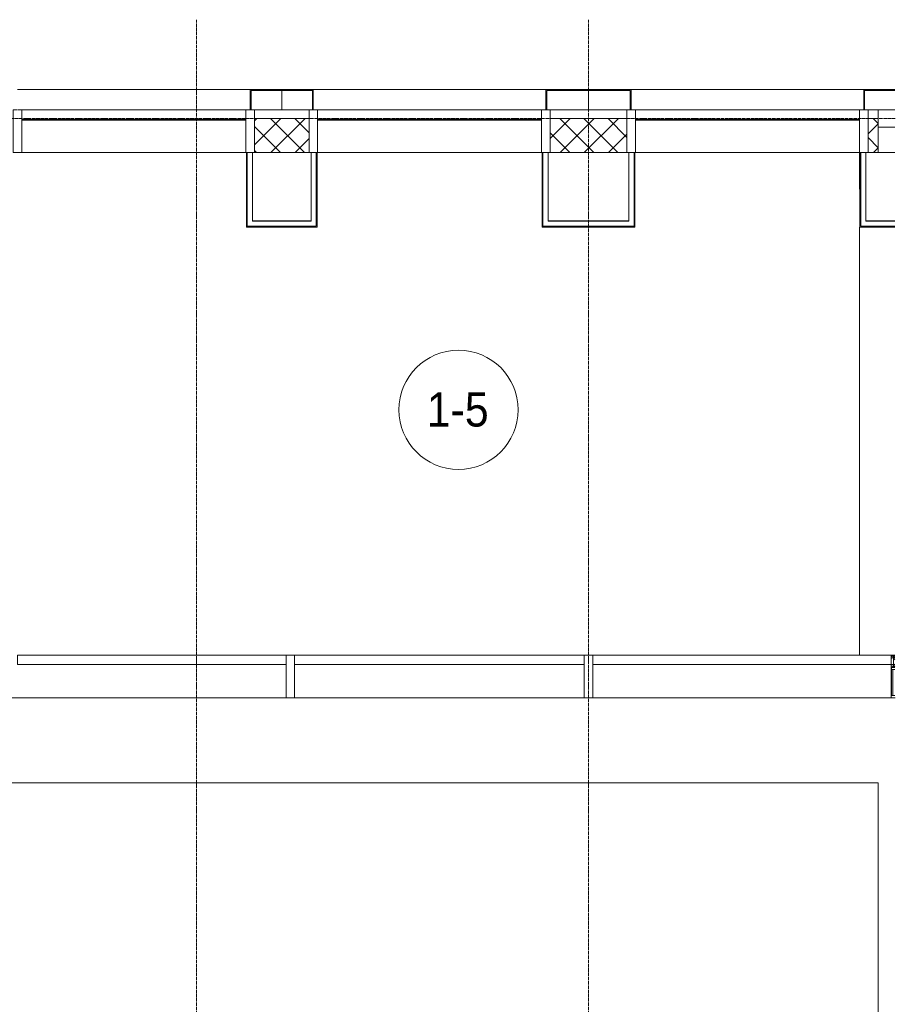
# Model space of a CAD drawing. Header units: millimetres. Extents: x 5617 to 112069, y 7718 to 237687.
# Tile 60 of 62: x 76209 to 81346, y 72400 to 78180. Entities that reach past the tile are written whole.
import ezdxf

# ---------------------------------------------------------------- set-up
doc = ezdxf.new("R2010")
doc.units = ezdxf.units.MM
doc.linetypes.add('ADSK_Линия сетки', pattern=[25, 20, -2.5, 0, -2.5])
doc.linetypes.add('Линия сетки', pattern=[25, 20, -2.5, 0, -2.5])
for name, color, linetype, lineweight in [('Импосты витража', 7, 'Continuous', 18), ('Колонны', 7, 'Continuous', 18), ('Марки помещений', 7, 'Continuous', 20), ('Оси', 7, 'Continuous', 9), ('Панели витража', 7, 'Continuous', 18), ('Перекрытия', 7, 'Continuous', 18), ('Стены', 7, 'Continuous', 18), ('Стены разрез', 7, 'Continuous', 40), ('Стены штриховка', 7, 'Continuous', 40), ('Элементы узлов', 7, 'Continuous', 18)]:
    doc.layers.add(name, color=color, linetype=linetype, lineweight=lineweight)
doc.styles.add('Arial_3', font='arial.ttf', dxfattribs={"width": 0.9, "height": 200})
pattern_1 = [(45, (0, 0), (-70.71068, 70.71068), []), (135, (0, 0), (-70.71068, -70.71068), [])]

# ---------------------------------------------------------------- blocks, each defined once
blk = doc.blocks.new('135_SLK_K1_AR_rvt-1-МКСС_K1_L26_85_950_1')
at = {"layer": 'Перекрытия', "color": 253, "true_color": 0xaaaaaa}
for p, q in [((66450, 73700), (61150, 73700)), ((66450, 69670), (66450, 73700))]:
    blk.add_line(p, q, dxfattribs=at)
blk = doc.blocks.new('System Panel - A_PAN_Glass_Веранда-7520411-МКСС_K1_L26_85_950_1')
at = {"layer": 'Панели витража', "color": 253, "lineweight": 5, "true_color": 0xaaaaaa}
for p, q in [((787.5, 0), (-787.5, 0)), ((-787.5, 0), (-787.5, -55)), ((-787.5, -55), (787.5, -55)), ((787.5, -55), (787.5, 0))]:
    blk.add_line(p, q, dxfattribs=at)
blk = doc.blocks.new('System Panel - A_PAN_Glass_Веранда-7520412-МКСС_K1_L26_85_950_1')
at = {"layer": 'Панели витража', "color": 253, "lineweight": 5, "true_color": 0xaaaaaa}
for p, q in [((850, 0), (-850, 0)), ((-850, 0), (-850, -55)), ((850, -55), (850, 0)), ((-850, -55), (850, -55))]:
    blk.add_line(p, q, dxfattribs=at)
blk = doc.blocks.new('System Panel - A_PAN_Glass_Веранда-7520413-МКСС_K1_L26_85_950_1')
at = {"layer": 'Панели витража', "color": 253, "lineweight": 5, "true_color": 0xaaaaaa}
for p, q in [((872, 0), (-900, 0)), ((-900, 0), (-900, -55)), ((-900, -55), (872, -55))]:
    blk.add_line(p, q, dxfattribs=at)
blk = doc.blocks.new('Rectangular Mullion - R_StandardFrame_50Wx250H-7199667-МКСС_K1_L26_85_950_1')
at = {"layer": 'Импосты витража', "color": 253, "lineweight": 5, "true_color": 0xaaaaaa}
blk.add_line((61150, 74200), (62975, 74200), dxfattribs=at)
blk = doc.blocks.new('Rectangular Mullion - R_StandardFrame_50Wx250H-5480778-МКСС_K1_L26_85_950_1')
at = {"layer": 'Импосты витража', "color": 253, "lineweight": 5, "true_color": 0xaaaaaa}
blk.add_line((63025, 74200), (64725, 74200), dxfattribs=at)
blk = doc.blocks.new('Rectangular Mullion - R_StandardFrame_50Wx250H-6570240-МКСС_K1_L26_85_950_1')
at = {"layer": 'Импосты витража', "color": 253, "lineweight": 5, "true_color": 0xaaaaaa}
blk.add_line((64775, 74200), (66525, 74200), dxfattribs=at)
blk = doc.blocks.new('Rectangular Mullion - R_StandardFrame_50Wx250H-7520408-МКСС_K1_L26_85_950_1')
at = {"layer": 'Импосты витража', "color": 253, "lineweight": 5, "true_color": 0xaaaaaa}
for p, q in [((-25, 0), (-25, 250)), ((-25, 250), (25, 250)), ((25, 250), (25, 0)), ((25, 0), (-25, 0))]:
    blk.add_line(p, q, dxfattribs=at)
blk = doc.blocks.new('Rectangular Mullion - R_StandardFrame_50Wx250H-7520409-МКСС_K1_L26_85_950_1')
at = {"layer": 'Импосты витража', "color": 253, "lineweight": 5, "true_color": 0xaaaaaa}
for p, q in [((-25, 0), (-25, 250)), ((-25, 250), (25, 250)), ((25, 250), (25, 0)), ((25, 0), (-25, 0))]:
    blk.add_line(p, q, dxfattribs=at)
blk = doc.blocks.new('Rectangular Mullion - R_StandardFrame_50Wx250H-7466928-МКСС_K1_L26_85_950_1')
at = {"layer": 'Импосты витража', "color": 253, "lineweight": 5, "true_color": 0xaaaaaa}
for p, q in [((-50, 0), (-50, 250)), ((-50, 250), (0, 250)), ((0, 250), (0, 0)), ((-30, 0), (-50, 0)), ((0, 0), (-25, 0))]:
    blk.add_line(p, q, dxfattribs=at)
blk = doc.blocks.new('A_SLK_PAN_Type1 - Прямой тип панели-6618068-МКСС_K1_L26_85_950_1')
at = {"layer": 'Колонны', "lineweight": 5}
for p, q in [((-185, 120), (185, 120)), ((-185, 0), (-185, 120)), ((185, 120), (185, 0)), ((-180, 115), (-180, 0)), ((180, 115), (-180, 115)), ((180, 0), (180, 115)), ((-180, 0), (-185, 0)), ((185, 0), (180, 0))]:
    blk.add_line(p, q, dxfattribs=at)
blk = doc.blocks.new('A_SLK_PAN_Type1 - Прямой тип панели-6618069-МКСС_K1_L26_85_950_1')
at = {"layer": 'Колонны', "lineweight": 5}
for p, q in [((-250, 120), (250, 120)), ((-250, 0), (-250, 120)), ((250, 120), (250, 0)), ((-245, 115), (-245, 0)), ((245, 115), (-245, 115)), ((245, 0), (245, 115)), ((-245, 0), (-250, 0)), ((250, 0), (245, 0))]:
    blk.add_line(p, q, dxfattribs=at)
blk = doc.blocks.new('A_SLK_PAN_Type1 - Прямой тип панели 3к-7091356-МКСС_K1_L26_85_950_1')
at = {"layer": 'Колонны', "lineweight": 5}
for p, q in [((-185, 120), (-3, 120)), ((-185, 0), (-185, 120)), ((-180, 115), (-180, 0)), ((-3, 115), (-180, 115)), ((-180, 0), (-185, 0))]:
    blk.add_line(p, q, dxfattribs=at)
blk = doc.blocks.new('A_OGR_PAN_Отлив - A_OGR_PAN_Отлив-V85-МКСС_K1_L26_85_950_1')
at = {"layer": 'Колонны', "color": 253, "lineweight": 5, "true_color": 0xaaaaaa}
for p, q in [((-900, -115), (-900, 0)), ((900, -115), (900, 0)), ((-715, -120), (650, -120))]:
    blk.add_line(p, q, dxfattribs=at)
blk = doc.blocks.new('A_OGR_PAN_Отлив - A_OGR_PAN_Отлив-5583910-МКСС_K1_L26_85_950_1')
at = {"layer": 'Колонны', "color": 253, "lineweight": 5, "true_color": 0xaaaaaa}
for p, q in [((-900, -115), (-900, 0)), ((900, -115), (900, 0)), ((-650, -120), (715, -120))]:
    blk.add_line(p, q, dxfattribs=at)
blk = doc.blocks.new('A_OGR_PAN_Отлив - A_OGR_PAN_Отлив-V86-МКСС_K1_L26_85_950_1')
at = {"layer": 'Колонны', "color": 253, "lineweight": 5, "true_color": 0xaaaaaa}
for p, q in [((900, -115), (900, 0)), ((-715, -120), (650, -120))]:
    blk.add_line(p, q, dxfattribs=at)
blk = doc.blocks.new('System Panel - A_PAN_Glass-7518006-МКСС_K1_L26_85_950_1')
at = {"layer": 'Панели витража', "color": 253, "lineweight": 5, "true_color": 0xaaaaaa}
for p, q in [((657.5, 0), (-657.5, 0)), ((-657.5, 0), (-657.5, -55)), ((657.5, -55), (657.5, 0)), ((-657.5, -55), (657.5, -55))]:
    blk.add_line(p, q, dxfattribs=at)
blk = doc.blocks.new('Quad Corner Mullion - Q_0_100_-50-7517965-МКСС_K1_L26_85_950_1')
at = {"layer": 'Импосты витража', "color": 253, "lineweight": 5, "true_color": 0xaaaaaa}
for p, q in [((-100, 100), (-3, 100)), ((-100, 0), (-100, 100)), ((-3, 0), (-100, 0))]:
    blk.add_line(p, q, dxfattribs=at)
blk = doc.blocks.new('Rectangular Mullion - R_InvisibleFrame_50Wx250H-7518053-МКСС_K1_L26_85_950_1')
at = {"layer": 'Импосты витража', "color": 253, "lineweight": 5, "true_color": 0xaaaaaa}
for p, q in [((61425, 77590), (62740, 77590)), ((61425, 77400), (62740, 77400))]:
    blk.add_line(p, q, dxfattribs=at)
blk = doc.blocks.new('Rectangular Mullion - R_StandardFrame_50Wx250H-4523487-МКСС_K1_L26_85_950_1')
at = {"layer": 'Импосты витража', "color": 253, "lineweight": 5, "true_color": 0xaaaaaa}
blk.add_line((62790, 77650), (63110, 77650), dxfattribs=at)
blk = doc.blocks.new('Rectangular Mullion - R_InvisibleFrame_50Wx250H-5440090-МКСС_K1_L26_85_950_1')
at = {"layer": 'Импосты витража', "color": 253, "lineweight": 5, "true_color": 0xaaaaaa}
for p, q in [((63160, 77590), (64475, 77590)), ((63160, 77400), (64475, 77400))]:
    blk.add_line(p, q, dxfattribs=at)
blk = doc.blocks.new('Rectangular Mullion - R_StandardFrame_50Wx250H-3969098-МКСС_K1_L26_85_950_1')
at = {"layer": 'Импосты витража', "color": 253, "lineweight": 5, "true_color": 0xaaaaaa}
blk.add_line((64525, 77650), (64975, 77650), dxfattribs=at)
blk = doc.blocks.new('Rectangular Mullion - R_StandardFrame_50Wx250H-7517960-МКСС_K1_L26_85_950_1')
at = {"layer": 'Импосты витража', "color": 253, "lineweight": 5, "true_color": 0xaaaaaa}
blk.add_line((66390, 77650), (66450, 77650), dxfattribs=at)
blk = doc.blocks.new('Rectangular Mullion - R_StandardFrame_50Wx250H-7517961-МКСС_K1_L26_85_950_1')
at = {"layer": 'Импосты витража', "color": 253, "lineweight": 5, "true_color": 0xaaaaaa}
for p, q in [((-25, 0), (-25, 250)), ((-25, 250), (25, 250)), ((25, 250), (25, 0)), ((0, 0), (-25, 0)), ((25, 0), (5, 0))]:
    blk.add_line(p, q, dxfattribs=at)
blk = doc.blocks.new('Rectangular Mullion - R_StandardFrame_50Wx250H-V91-МКСС_K1_L26_85_950_1')
at = {"layer": 'Импосты витража', "color": 253, "lineweight": 5, "true_color": 0xaaaaaa}
for p, q in [((-25, 0), (-25, 250)), ((-25, 250), (25, 250)), ((25, 250), (25, 0)), ((-5, 0), (-25, 0)), ((25, 0), (0, 0))]:
    blk.add_line(p, q, dxfattribs=at)
blk = doc.blocks.new('135_SLK_K1_AR_FCD_rvt-1-МКСС_K1_L26_85_950_1')
at = {"layer": 'Стены разрез', "lineweight": 5, "true_color": 0xaaaaaa}
h = blk.add_hatch(dxfattribs=at)
h.set_pattern_fill('FP_5', color=253, style=0, pattern_type=2)
h.set_pattern_definition(pattern_1)
h.paths.add_polyline_path([(63110, 77400), (63110, 77600), (62790, 77600), (62790, 77400)])
h = blk.add_hatch(dxfattribs=at)
h.set_pattern_fill('FP_5', color=253, style=0, pattern_type=2)
h.set_pattern_definition(pattern_1)
h.paths.add_polyline_path([(64525, 77400), (64975, 77400), (64975, 77600), (64525, 77600)])
h = blk.add_hatch(dxfattribs=at)
h.set_pattern_fill('FP_5', color=253, style=0, pattern_type=2)
h.set_pattern_definition(pattern_1)
h.paths.add_polyline_path([(66450, 77400), (66450, 77600), (66390, 77600), (66390, 77400)])
at = {"layer": 'Перекрытия', "color": 253, "lineweight": 5, "true_color": 0xaaaaaa}
for p, q in [((66342.5, 76967.5), (66340, 77400)), ((63122.5, 77000), (62777.3, 77000)), ((64987.5, 77000), (64512.3, 77000)), ((66547, 77000), (66377.5, 77000))]:
    blk.add_line(p, q, dxfattribs=at)
at = {"layer": 'Стены', "color": 253, "lineweight": 5, "true_color": 0xaaaaaa}
blk.add_line((66547, 77400), (66450, 77400), dxfattribs=at)
at = {"layer": 'Стены разрез', "color": 253, "lineweight": 9, "true_color": 0xaaaaaa}
for p, q in [((63110, 77600), (62790, 77600)), ((62790, 77600), (62790, 77400)), ((63110, 77400), (63110, 77600)), ((64975, 77600), (64525, 77600)), ((64525, 77600), (64525, 77400)), ((64975, 77400), (64975, 77600)), ((66450, 77600), (66390, 77600)), ((66390, 77600), (66390, 77400)), ((66450, 77400), (66450, 77600)), ((62742.5, 77400), (62742.5, 76962.5)), ((62777.5, 77400), (62742.5, 77400)), ((62777.5, 76997.5), (62777.5, 77400)), ((62790, 77400), (63110, 77400)), ((63157.5, 77400), (63122.5, 77400)), ((63122.5, 77400), (63122.5, 76997.5)), ((63157.5, 76997.5), (63157.5, 77400)), ((64477.5, 77400), (64477.5, 76962.5)), ((64512.5, 77400), (64477.5, 77400)), ((64512.5, 76997.5), (64512.5, 77400)), ((64525, 77400), (64975, 77400)), ((65022.5, 77400), (64987.5, 77400)), ((64987.5, 77400), (64987.5, 76997.5)), ((65022.5, 76997.5), (65022.5, 77400)), ((66342.5, 77400), (66342.5, 76997.5)), ((66377.5, 77400), (66342.5, 77400)), ((66377.5, 76997.5), (66377.5, 77400)), ((66390, 77400), (66450, 77400)), ((63122.5, 76997.5), (62777.5, 76997.5)), ((63157.5, 76967.5), (63157.5, 76997.5)), ((64987.5, 76997.5), (64512.5, 76997.5)), ((65022.5, 76967.5), (65022.5, 76997.5)), ((66342.5, 76997.5), (66342.5, 76967.5)), ((66547, 76997.5), (66377.5, 76997.5)), ((62742.5, 76962.5), (62747.5, 76962.5)), ((62747.5, 76962.5), (62777.5, 76962.5)), ((62777.5, 76962.5), (63157.5, 76962.5)), ((63157.5, 76962.5), (63157.5, 76967.5)), ((64477.5, 76962.5), (64482.5, 76962.5)), ((64482.5, 76962.5), (64512.5, 76962.5)), ((64512.5, 76962.5), (65022.5, 76962.5)), ((65022.5, 76962.5), (65022.5, 76967.5)), ((66342.5, 76967.5), (66342.5, 76962.5)), ((66342.5, 76962.5), (66547, 76962.5))]:
    blk.add_line(p, q, dxfattribs=at)
at = {"layer": 'Стены штриховка', "color": 253, "lineweight": 9, "true_color": 0xaaaaaa}
for p, q in [((62747.5, 76967.5), (62747.5, 77400)), ((63152.5, 77400), (63152.5, 76997.5)), ((64482.5, 76967.5), (64482.5, 77400)), ((65017.5, 77400), (65017.5, 76997.5)), ((66347.5, 76997.5), (66347.5, 77400)), ((63152.5, 76997.5), (63152.5, 76967.5)), ((65017.5, 76997.5), (65017.5, 76967.5)), ((66347.5, 76967.5), (66347.5, 76997.5)), ((62777.5, 76967.5), (62747.5, 76967.5)), ((63152.5, 76967.5), (62777.5, 76967.5)), ((64512.5, 76967.5), (64482.5, 76967.5)), ((65017.5, 76967.5), (64512.5, 76967.5)), ((66547, 76967.5), (66347.5, 76967.5))]:
    blk.add_line(p, q, dxfattribs=at)
at = {"layer": 'Импосты витража', "color": 253, "lineweight": 5, "true_color": 0xaaaaaa, "extrusion": (0, 0, -1), "rotation": 180}
for name, p in [('Rectangular Mullion - R_StandardFrame_50Wx250H-7466928-МКСС_K1_L26_85_950_1', (-61425, 77650)), ('Rectangular Mullion - R_StandardFrame_50Wx250H-7517961-МКСС_K1_L26_85_950_1', (-62765, 77650)), ('Rectangular Mullion - R_StandardFrame_50Wx250H-V91-МКСС_K1_L26_85_950_1', (-63135, 77650)), ('Rectangular Mullion - R_StandardFrame_50Wx250H-7517961-МКСС_K1_L26_85_950_1', (-64500, 77650)), ('Rectangular Mullion - R_StandardFrame_50Wx250H-V91-МКСС_K1_L26_85_950_1', (-65000, 77650)), ('Rectangular Mullion - R_StandardFrame_50Wx250H-7517961-МКСС_K1_L26_85_950_1', (-66365, 77650)), ('Quad Corner Mullion - Q_0_100_-50-7517965-МКСС_K1_L26_85_950_1', (-66550, 77650)), ('Rectangular Mullion - R_StandardFrame_50Wx250H-7520408-МКСС_K1_L26_85_950_1', (-63000, 74450)), ('Rectangular Mullion - R_StandardFrame_50Wx250H-7520409-МКСС_K1_L26_85_950_1', (-64750, 74450))]:
    blk.add_blockref(name, p, dxfattribs=at)
at = {"layer": 'Импосты витража', "color": 253, "lineweight": 5, "true_color": 0xaaaaaa}
for name, p in [('Rectangular Mullion - R_StandardFrame_50Wx250H-4523487-МКСС_K1_L26_85_950_1', (0, 0)), ('Rectangular Mullion - R_StandardFrame_50Wx250H-3969098-МКСС_K1_L26_85_950_1', (0, 0)), ('Rectangular Mullion - R_StandardFrame_50Wx250H-7517960-МКСС_K1_L26_85_950_1', (0, 0)), ('Rectangular Mullion - R_InvisibleFrame_50Wx250H-7518053-МКСС_K1_L26_85_950_1', (0, 0)), ('Rectangular Mullion - R_InvisibleFrame_50Wx250H-5440090-МКСС_K1_L26_85_950_1', (0, 0)), ('Rectangular Mullion - R_InvisibleFrame_50Wx250H-5440090-МКСС_K1_L26_85_950_1', (1865, 0)), ('Rectangular Mullion - R_StandardFrame_50Wx250H-7199667-МКСС_K1_L26_85_950_1', (0, 0)), ('Rectangular Mullion - R_StandardFrame_50Wx250H-5480778-МКСС_K1_L26_85_950_1', (0, 0)), ('Rectangular Mullion - R_StandardFrame_50Wx250H-6570240-МКСС_K1_L26_85_950_1', (0, 0))]:
    blk.add_blockref(name, p, dxfattribs=at)
at = {"layer": 'Колонны', "color": 253, "lineweight": 5, "true_color": 0xaaaaaa, "rotation": 180}
for name, p in [('A_OGR_PAN_Отлив - A_OGR_PAN_Отлив-V85-МКСС_K1_L26_85_950_1', (62050, 77650)), ('A_OGR_PAN_Отлив - A_OGR_PAN_Отлив-5583910-МКСС_K1_L26_85_950_1', (63850, 77650)), ('A_OGR_PAN_Отлив - A_OGR_PAN_Отлив-V86-МКСС_K1_L26_85_950_1', (65650, 77650))]:
    blk.add_blockref(name, p, dxfattribs=at)
at = {"layer": 'Колонны', "color": 253, "lineweight": 5, "true_color": 0xaaaaaa}
for name, p in [('A_SLK_PAN_Type1 - Прямой тип панели-6618068-МКСС_K1_L26_85_950_1', (62950, 77650)), ('A_SLK_PAN_Type1 - Прямой тип панели-6618069-МКСС_K1_L26_85_950_1', (64750, 77650)), ('A_SLK_PAN_Type1 - Прямой тип панели 3к-7091356-МКСС_K1_L26_85_950_1', (66550, 77650))]:
    blk.add_blockref(name, p, dxfattribs=at)
at = {"layer": 'Панели витража', "color": 253, "lineweight": 5, "true_color": 0xaaaaaa}
for name, p in [('System Panel - A_PAN_Glass-7518006-МКСС_K1_L26_85_950_1', (62082.5, 77650)), ('System Panel - A_PAN_Glass-7518006-МКСС_K1_L26_85_950_1', (63817.5, 77650)), ('System Panel - A_PAN_Glass-7518006-МКСС_K1_L26_85_950_1', (65682.5, 77650)), ('System Panel - A_PAN_Glass_Веранда-7520411-МКСС_K1_L26_85_950_1', (62187.5, 74450)), ('System Panel - A_PAN_Glass_Веранда-7520412-МКСС_K1_L26_85_950_1', (63875, 74450)), ('System Panel - A_PAN_Glass_Веранда-7520413-МКСС_K1_L26_85_950_1', (65675, 74450))]:
    blk.add_blockref(name, p, dxfattribs=at)
blk = doc.blocks.new('Rectangular Mullion - 50Wx250H-2623690-МКСС_K1_L26_85_950_1')
at = {"layer": 'Элементы узлов', "color": 253, "lineweight": 5, "true_color": 0xaaaaaa}
for p, q in [((25, 250), (3, 250)), ((23, 237.3), (3, 237.3)), ((14.9, 84), (14.9, 237.3)), ((23, 237.3), (23, 73.6)), ((25, 65.2), (25, 250)), ((3, 84), (23, 84)), ((3, 73.6), (23, 73.6)), ((4.1, 67.3), (3, 65.1)), ((4.1, 67.3), (5.9, 67.3)), ((7, 65.2), (5.9, 67.3)), ((7, 65.2), (7, 54.7)), ((10, 71.3), (14, 71.3)), ((10, 53), (10, 71.3)), ((14, 71.3), (14, 65.2)), ((14, 65.2), (25, 65.2)), ((8.5, 23), (3, 28.5)), ((3, 18), (7.4, 18)), ((12.2, 14.8), (3, 14.8)), ((3, 8), (4.8, 8)), ((4.8, 1.5), (4.8, 8)), ((4.8, 1.5), (10.5, 1.5)), ((8.7, 53), (7, 54.7)), ((7.4, 18), (7.4, 16.6)), ((7.4, 16.6), (18.4, 16.6)), ((7.5, 18.5), (8.5, 18.5)), ((7.5, 17), (7.5, 18.5)), ((10, 17), (7.5, 17)), ((8.5, 18.5), (8.5, 23)), ((8.7, 53), (10, 53)), ((10, 53), (10, 17)), ((10.5, 11.2), (11.3, 11.4)), ((10.5, 1.5), (10.5, 11.2)), ((12.7, 7.6), (11.3, 11.4)), ((12.7, 7.6), (11.8, 6.9)), ((11.8, 1.3), (11.8, 6.9)), ((23.7, 1.3), (11.8, 1.3)), ((12.2, 9), (12.2, 14.8)), ((13.2, 4.5), (12.2, 7.2)), ((13.2, 4.5), (14.2, 4.5)), ((21.3, 6.5), (14.2, 6.5)), ((14.2, 6.5), (14.2, 4.5)), ((18.4, 16.6), (19, 17.6)), ((19, 17.6), (21.3, 16)), ((22.3, 16), (21.3, 16)), ((21.3, 4.5), (21.3, 6.5)), ((21.3, 4.5), (22.5, 4.5)), ((22.3, 17), (22.3, 16)), ((22.3, 17), (23.8, 17)), ((22.5, 10.6), (23.8, 14.6)), ((22.5, 10.6), (23.7, 9.9)), ((23.2, 10.2), (22.5, 8)), ((22.5, 8), (22.5, 4.5)), ((23.7, 1.3), (23.7, 9.9)), ((23.8, 17), (23.8, 14.6)), ((23.8, 14.6), (25, 14.2)), ((25, 0), (25, 14.2)), ((25, 0), (3, 0))]:
    blk.add_line(p, q, dxfattribs=at)
blk = doc.blocks.new('Rectangular Mullion - R_StandardFrame_50Wx250H-6163131-МКСС_K1_L26_85_950_1')
at = {"layer": 'Импосты витража', "color": 253, "lineweight": 5, "true_color": 0xaaaaaa}
for p, q in [((-22, 0), (0, 0)), ((0, 0), (0, -250)), ((0, -250), (-22, -250))]:
    blk.add_line(p, q, dxfattribs=at)
blk = doc.blocks.new('Quad Corner Mullion - Q_0_100_-50-6683651-МКСС_K1_L26_85_950_1')
at = {"layer": 'Импосты витража', "color": 253, "lineweight": 5, "true_color": 0xaaaaaa}
for p, q in [((3, 0), (100, 0)), ((100, 0), (100, -100)), ((100, -100), (3, -100))]:
    blk.add_line(p, q, dxfattribs=at)
blk = doc.blocks.new('135_SLK_K3_AR_FCD_rvt-1-МКСС_K1_L26_85_950_1')
at = {"layer": 'Перекрытия', "color": 253, "lineweight": 5, "true_color": 0xaaaaaa}
for p, q in [((66342.5, 76962.5), (66340, 76962.5)), ((66340, 76962.5), (66340, 74450))]:
    blk.add_line(p, q, dxfattribs=at)
at = {"layer": 'Импосты витража', "color": 253, "lineweight": 5, "true_color": 0xaaaaaa, "extrusion": (0, 0, -1)}
for name, p in [('Quad Corner Mullion - Q_0_100_-50-6683651-МКСС_K1_L26_85_950_1', (-66550, 77650)), ('Rectangular Mullion - R_StandardFrame_50Wx250H-6163131-МКСС_K1_L26_85_950_1', (-66525, 74450))]:
    blk.add_blockref(name, p, dxfattribs=at)
at = {"layer": 'Импосты витража', "color": 253, "lineweight": 5, "true_color": 0xaaaaaa, "rotation": 180}
blk.add_blockref('Rectangular Mullion - 50Wx250H-2623690-МКСС_K1_L26_85_950_1', (66550, 74450), dxfattribs=at)
blk = doc.blocks.new('050_Марка_Помещение - Номер-620969-МКСС_K1_L26_85_950_1')
at = {"layer": 'Марки помещений'}
blk.add_circle((0, 0), 3.5, dxfattribs=at)

msp = doc.modelspace()

# ---------------------------------------------------------------- linework, layer by layer
at = {"layer": 'Оси', "linetype": 'Линия сетки'}
for p, q in [((77246.3, 55648.9), (77246.3, 78180)), ((79546.3, 55648.9), (79546.3, 78180))]:
    msp.add_line(p, q, dxfattribs=at)
at = {"layer": 'Оси', "linetype": 'ADSK_Линия сетки'}
for p, q in [((81346.3, 77600), (26370.3, 77600)), ((81346.3, 74200), (26370.3, 74200))]:
    msp.add_line(p, q, dxfattribs=at)

# ---------------------------------------------------------------- block references
at = {"lineweight": 5}
for name in ['135_SLK_K1_AR_FCD_rvt-1-МКСС_K1_L26_85_950_1', '135_SLK_K3_AR_FCD_rvt-1-МКСС_K1_L26_85_950_1', '135_SLK_K1_AR_rvt-1-МКСС_K1_L26_85_950_1']:
    msp.add_blockref(name, (14796.3, 0), dxfattribs=at)
at = {"layer": 'Марки помещений', "xscale": 99.99999999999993, "yscale": 99.99999999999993, "zscale": 99.99999999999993}
msp.add_blockref('050_Марка_Помещение - Номер-620969-МКСС_K1_L26_85_950_1', (78783.5, 75890), dxfattribs=at)

# ---------------------------------------------------------------- texts
at = {"layer": 'Марки помещений', "lineweight": 9, "insert": (78597, 75991.7), "char_height": 200, "width": 447.342, "attachment_point": 1, "style": 'Arial_3'}
msp.add_mtext('1-5', dxfattribs=at)

doc.saveas('drawing.dxf')
